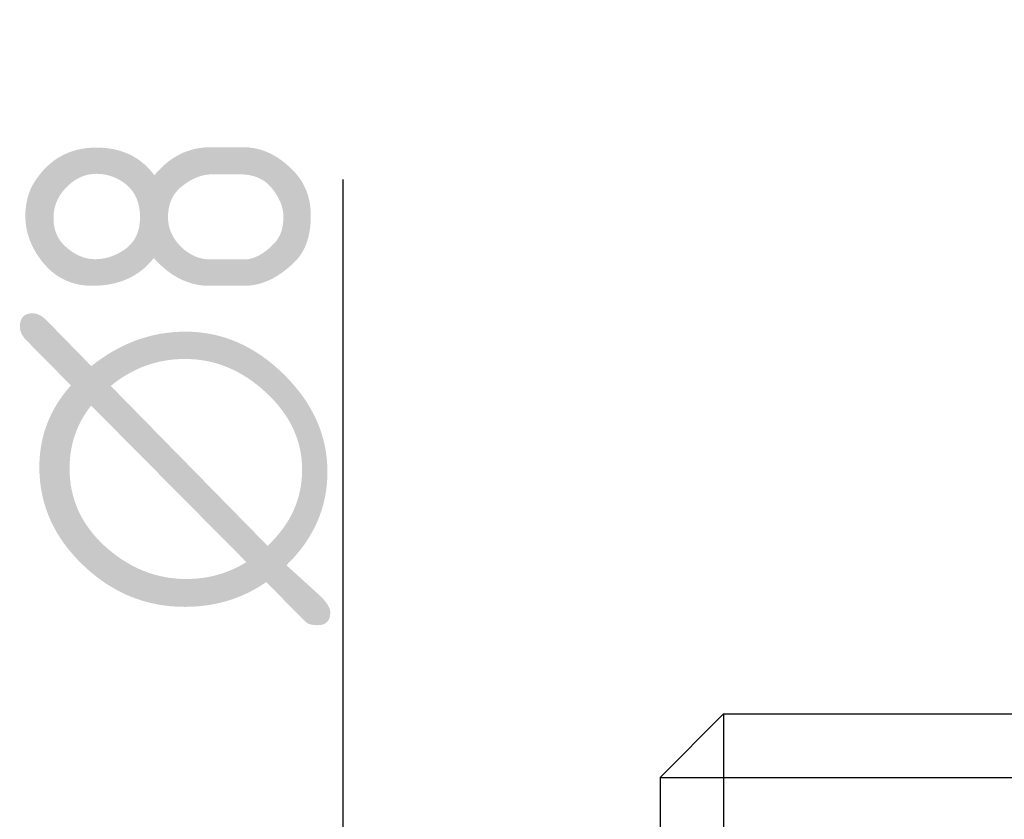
# Model space of a CAD drawing. Extents: x 83 to 316, y 128 to 200.
# Tile 5 of 6: x 255 to 270, y 183 to 196. Entities that reach past the tile are written whole.
import ezdxf

# ---------------------------------------------------------------- set-up
doc = ezdxf.new("R2010")
doc.units = 0
doc.layers.get('0').update_dxf_attribs({"linetype": 'CONTINUOUS'})
doc.layers.get('DEFPOINTS').update_dxf_attribs({"linetype": 'CONTINUOUS'})
for name, color, linetype in [('図形', 7, 'CONTINUOUS'), ('図枠', 7, 'CONTINUOUS'), ('寸法_文字', 3, 'CONTINUOUS')]:
    doc.layers.add(name, color=color, linetype=linetype)
doc.layers.get('0').off()
doc.styles.add('DIMENSION', font='isocp.shx', dxfattribs={"bigfont": 'bigfont.shx'})
doc.dimstyles.get("Standard").update_dxf_attribs({"dimtxt": 0.18, "dimasz": 0.18, "dimexe": 0.18, "dimexo": 0.0625, "dimgap": 0.09, "dimtad": 0, "dimtih": 1, "dimtoh": 1, "dimzin": 0, "dimcen": 0.09, "dimazin": 3, "dimtfac": 1, "dimtofl": 0, "dimtmove": 0, "dimatfit": 3})

# ---------------------------------------------------------------- blocks, each defined once
blk = doc.blocks.new('_OPEN30')
at = {"color": 0, "linetype": 'BYBLOCK'}
for p, q in [((-1, 0.2679), (0, 0)), ((0, 0), (-1, -0.2679)), ((0, 0), (-1, 0))]:
    blk.add_line(p, q, dxfattribs=at)
blk = doc.blocks.new('*U37')
at = {"layer": '寸法_文字', "color": 3, "style": 'DIMENSION'}
blk.add_text('∅8', height=4.5, rotation=90, dxfattribs=at).set_placement((259.5, 186.4))
blk = doc.blocks.new('*D17')
at = {"layer": 'DEFPOINTS', "color": 0}
for p in [(258, 179), (260, 179), (258, 171)]:
    blk.add_point(p, dxfattribs=at)
at = {"layer": '寸法_文字', "color": 3}
for p, q in [((260, 182), (260, 193.425)), ((260, 171), (260, 179)), ((260, 168), (260, 165))]:
    blk.add_line(p, q, dxfattribs=at)
at = {"layer": '図枠'}
blk.add_blockref('*U37', (0, 0), dxfattribs=at)
at = {"layer": '寸法_文字', "color": 3, "xscale": 3, "yscale": 3, "zscale": 3}
for p, rotation in [((260, 179), 270), ((260, 171), 90)]:
    blk.add_blockref('_OPEN30', p, dxfattribs=dict(at, rotation=rotation))

msp = doc.modelspace()

# ---------------------------------------------------------------- linework, layer by layer
at = {"layer": '図形'}
for p, q in [((266, 185), (265, 184)), ((266, 185), (294.5, 185)), ((266, 185), (266, 165)), ((265, 184), (265, 166))]:
    msp.add_line(p, q, dxfattribs=at)
at = {"layer": '図形', "color": 3}
msp.add_line((265, 184), (295.5, 184), dxfattribs=at)

# ---------------------------------------------------------------- dimensions: what is measured, and where the dimension line sits
at = {"layer": '寸法_文字'}
dim = msp.add_linear_dim(base=(260, 179), p1=(258, 171), p2=(258, 179), angle=90, text='%%c<>', dimstyle='Standard', override={"dimse1": 1, "dimse2": 1}, dxfattribs=at)
dim.commit()
dim.dimension.update_dxf_attribs({"geometry": '*D17', "text_midpoint": (260, 190), "dimtype": 128})

doc.saveas('drawing.dxf')
